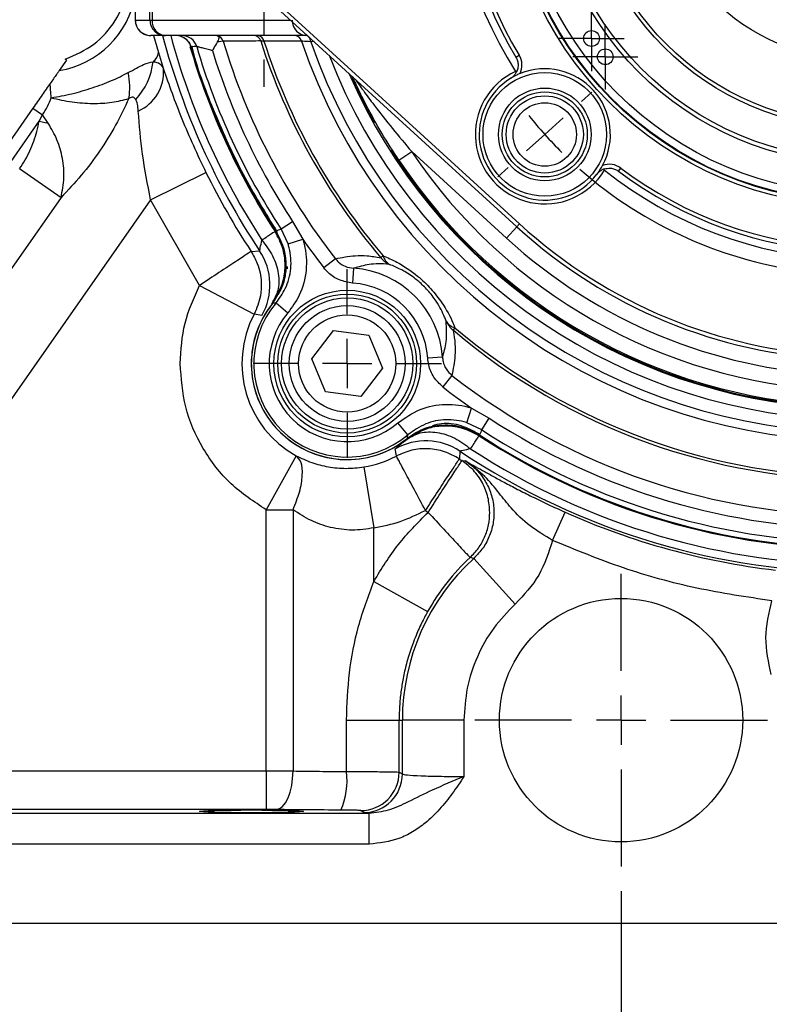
# Model space of a CAD drawing. Header units: inches. Extents: x 0.4 to 16.6, y 0.2 to 10.8.
# Tile 3 of 13: x 3.3 to 4.8, y 4.2 to 6.2. Entities that reach past the tile are written whole.
import ezdxf

# ---------------------------------------------------------------- set-up
doc = ezdxf.new("R2010")
doc.units = ezdxf.units.IN
doc.header["$MEASUREMENT"] = 0
doc.layers.add('SLD-0', color=7, linetype='Continuous', lineweight=25)
doc.styles.add('SLDTEXTSTYLE0', font='TXT', dxfattribs={"width": 0.75})
doc.dimstyles.new('SLDDIMSTYLE0', dxfattribs={"dimtxt": 0.145833, "dimasz": 0.13, "dimexe": 0, "dimexo": 0.0625, "dimgap": 0.036458, "dimtad": 0, "dimtih": 1, "dimtoh": 1, "dimdec": 1, "dimlfac": 2, "dimrnd": 1e-09, "dimzin": 12, "dimdsep": 46, "dimtxsty": 'SLDTEXTSTYLE0', "dimsah": 1, "dimcen": 0.09, "dimadec": 0, "dimazin": 3, "dimtfac": 1, "dimtdec": 1, "dimtofl": 0, "dimtmove": 0, "dimatfit": 3, "dimfxl": 0, "dimfrac": 2, "dimtolj": 1, "dimtzin": 12, "dimarcsym": 0})
doc.dimstyles.new('SLDDIMSTYLE1', dxfattribs={"dimtxt": 0.145833, "dimasz": 0.13, "dimexe": 0, "dimexo": 0.0625, "dimgap": 0.036458, "dimtad": 0, "dimtih": 1, "dimtoh": 1, "dimdec": 1, "dimlfac": 2, "dimrnd": 1e-09, "dimzin": 4, "dimdsep": 46, "dimtxsty": 'SLDTEXTSTYLE0', "dimsah": 1, "dimcen": 0.09, "dimadec": 0, "dimazin": 1, "dimtfac": 1, "dimtdec": 1, "dimtofl": 0, "dimtmove": 0, "dimatfit": 3, "dimfxl": 0, "dimfrac": 2, "dimtolj": 1, "dimtzin": 12, "dimarcsym": 0})

# ---------------------------------------------------------------- blocks, each defined once
blk = doc.blocks.new('_D_1')
at = {"layer": 'SLD-0', "color": 7}
for p, q in [((4.5435, 4.4219), (4.5435, 3.1446)), ((6.5102, 4.3071), (6.5102, 3.1446)), ((4.5435, 3.2696), (5.1953, 3.2696)), ((5.3673, 3.2696), (5.323, 3.2696)), ((5.323, 3.2696), (5.323, 3.0379)), ((5.6906, 3.2696), (5.735, 3.2696)), ((5.735, 3.2696), (5.735, 3.0379)), ((6.5102, 3.2696), (5.8627, 3.2696)), ((5.323, 3.0379), (5.3673, 3.0379)), ((5.735, 3.0379), (5.6906, 3.0379))]:
    blk.add_line(p, q, dxfattribs=at)
for points in [[(4.5435, 3.2696), (4.6735, 3.2496), (4.6735, 3.2896)], [(6.5102, 3.2696), (6.3802, 3.2896), (6.3802, 3.2496)]]:
    blk.add_solid(points, dxfattribs=at)
at = {"layer": 'SLD-0', "color": 7, "char_height": 0.14583, "attachment_point": 1, "style": 'SLDTEXTSTYLE0'}
for s, insert in [('3.9', (5.3943, 3.4871)), ('100', (5.3673, 3.2259))]:
    blk.add_mtext(s, dxfattribs=dict(at, insert=insert))
blk = doc.blocks.new('_D_2')
at = {"layer": 'SLD-0', "color": 7}
for p, q in [((5.0277, 5.5686), (5.0277, 3.8244)), ((4.5435, 4.4219), (4.5435, 3.8244)), ((4.5435, 3.9494), (5.0277, 3.9494)), ((5.0277, 3.9494), (5.2492, 3.9494)), ((5.4212, 3.9494), (5.3769, 3.9494)), ((5.3769, 3.9494), (5.3769, 3.7177)), ((5.6367, 3.9494), (5.6811, 3.9494)), ((5.6811, 3.9494), (5.6811, 3.7177)), ((5.3769, 3.7177), (5.4212, 3.7177)), ((5.6811, 3.7177), (5.6367, 3.7177))]:
    blk.add_line(p, q, dxfattribs=at)
for points in [[(4.5435, 3.9494), (4.6735, 3.9294), (4.6735, 3.9694)], [(5.0277, 3.9494), (4.8977, 3.9694), (4.8977, 3.9294)]]:
    blk.add_solid(points, dxfattribs=at)
at = {"layer": 'SLD-0', "color": 7, "char_height": 0.14583, "attachment_point": 1, "style": 'SLDTEXTSTYLE0'}
for s, insert in [('1.0', (5.3943, 4.167)), ('25', (5.4212, 3.9057))]:
    blk.add_mtext(s, dxfattribs=dict(at, insert=insert))
blk = doc.blocks.new('_D_3')
at = {"layer": 'SLD-0', "color": 7}
for p, q in [((4.5435, 4.4219), (4.5435, 3.1446)), ((2.5767, 4.3071), (2.5767, 3.1446)), ((2.5767, 3.2696), (3.2804, 3.2696)), ((3.4524, 3.2696), (3.4081, 3.2696)), ((3.4081, 3.2696), (3.4081, 3.0379)), ((3.7757, 3.2696), (3.8201, 3.2696)), ((3.8201, 3.2696), (3.8201, 3.0379)), ((4.5435, 3.2696), (3.9477, 3.2696)), ((3.4081, 3.0379), (3.4524, 3.0379)), ((3.8201, 3.0379), (3.7757, 3.0379))]:
    blk.add_line(p, q, dxfattribs=at)
for points in [[(2.5767, 3.2696), (2.7067, 3.2496), (2.7067, 3.2896)], [(4.5435, 3.2696), (4.4135, 3.2896), (4.4135, 3.2496)]]:
    blk.add_solid(points, dxfattribs=at)
at = {"layer": 'SLD-0', "color": 7, "char_height": 0.14583, "attachment_point": 1, "style": 'SLDTEXTSTYLE0'}
for s, insert in [('3.9', (3.4794, 3.4871)), ('100', (3.4524, 3.2259))]:
    blk.add_mtext(s, dxfattribs=dict(at, insert=insert))
blk = doc.blocks.new('SW_CENTERMARKSYMBOL_0')
at = {"layer": 'SLD-0', "color": 0}
for p, q in [((0, 0.1), (0, 0.2962)), ((0, 0), (0, 0.05)), ((-0.1, 0), (-0.2962, 0)), ((0, 0), (-0.05, 0)), ((0, 0), (0, -0.05)), ((0, 0), (0.05, 0)), ((0.1, 0), (0.2962, 0)), ((0, -0.1), (0, -0.2962))]:
    blk.add_line(p, q, dxfattribs=at)
blk = doc.blocks.new('SW_CENTERMARKSYMBOL_1')
at = {"layer": 'SLD-0', "color": 0}
for p, q in [((0, 0.1), (0, 0.190625)), ((0, 0), (0, 0.05)), ((-0.1, 0), (-0.190625, 0)), ((0, 0), (-0.05, 0)), ((0, 0), (0, -0.05)), ((0, 0), (0.05, 0)), ((0.1, 0), (0.190625, 0)), ((0, -0.1), (0, -0.190625))]:
    blk.add_line(p, q, dxfattribs=at)
blk = doc.blocks.new('SW_CENTERMARKSYMBOL_6')
at = {"layer": 'SLD-0', "color": 0}
for p, q in [((0, 0.05), (0, 0.065875)), ((0, 0), (0, 0.05)), ((-0.05, 0), (-0.065875, 0)), ((0, 0), (-0.05, 0)), ((0, 0), (0, -0.05)), ((0, 0), (0.05, 0)), ((0.05, 0), (0.065875, 0)), ((0, -0.05), (0, -0.065875))]:
    blk.add_line(p, q, dxfattribs=at)
blk = doc.blocks.new('SW_CENTERMARKSYMBOL_7')
at = {"layer": 'SLD-0', "color": 0}
for p, q in [((0, 0.05), (0, 0.065875)), ((0, 0), (0, 0.05)), ((-0.05, 0), (-0.065875, 0)), ((0, 0), (-0.05, 0)), ((0, 0), (0, -0.05)), ((0, 0), (0.05, 0)), ((0.05, 0), (0.065875, 0)), ((0, -0.05), (0, -0.065875))]:
    blk.add_line(p, q, dxfattribs=at)
blk = doc.blocks.new('SW_CENTERMARKSYMBOL_9')
at = {"layer": 'SLD-0', "color": 0}
for p, q in [((-0.575, 0.7386), (-0.575, 1.548)), ((-0.575, 0.6386), (-0.575, 0.6886)), ((-0.675, 0.6386), (-1.4844, 0.6386)), ((-0.575, 0.6386), (-0.625, 0.6386)), ((-0.575, 0.6386), (-0.575, 0.5886)), ((-0.575, 0.6386), (-0.525, 0.6386)), ((-0.475, 0.6386), (0.3343, 0.6386)), ((-0.575, 0.5386), (-0.575, -0.2707)), ((-1.1394, 0.1305), (-1.1185, 0.1493)), ((-0.0669, 0.0743), (-0.091, 0.101)), ((-1.2137, 0.0636), (-1.1765, 0.0971)), ((-1.2137, 0.0636), (-1.2508, 0.0301)), ((0, 0), (-0.0335, 0.0372)), ((0, 0), (0.0335, -0.0372)), ((-1.288, -0.0033), (-1.3089, -0.0221)), ((0.0669, -0.0743), (0.091, -0.101)), ((-0.575, -0.1207), (-0.575, -0.0926)), ((-0.575, -0.2207), (-0.575, -0.1707)), ((-0.575, -0.2207), (-0.575, -0.2707)), ((-0.575, -0.3207), (-0.575, -0.3489))]:
    blk.add_line(p, q, dxfattribs=at)
for start, end in [(218.6664, 222), (222, 225.3336), (312, 315.3336), (308.6664, 312), (228.6671, 263.3329), (276.6671, 305.3329), (266.6664, 270), (270, 273.3336)]:
    blk.add_arc((-0.575, 0.6386), 0.8594, start, end, dxfattribs=at)
blk = doc.blocks.new('SW_CENTERMARKSYMBOL_10')
at = {"layer": 'SLD-0', "color": 0}
for p, q in [((0, 0.1), (0, 0.155475)), ((0, 0), (0, 0.05)), ((-0.1, 0), (-0.155475, 0)), ((0, 0), (-0.05, 0)), ((0, 0), (0, -0.05)), ((0, 0), (0.05, 0)), ((0.1, 0), (0.155475, 0)), ((0, -0.1), (0, -0.155475))]:
    blk.add_line(p, q, dxfattribs=at)

msp = doc.modelspace()

# ---------------------------------------------------------------- linework, layer by layer
at = {"color": 7, "linetype": 'Continuous', "lineweight": 25}
for p, q in [((3.5899, 6.1843), (3.5899, 6.8718)), ((3.5942, 6.8718), (3.5942, 6.1843)), ((3.5603, 6.4665), (3.5603, 6.1843)), ((3.5603, 6.4665), (3.5603, 6.1843)), ((3.826, 6.2393), (4.3377, 5.7722)), ((4.3324, 5.7664), (3.8207, 6.2335)), ((3.5603, 6.1843), (3.5899, 6.1843)), ((3.5899, 6.1843), (3.5942, 6.1843)), ((3.6211, 6.153), (3.5915, 6.153)), ((3.9089, 6.153), (3.6211, 6.153)), ((3.607, 6.119), (3.6174, 6.0853)), ((3.6729, 6.1305), (3.6729, 6.1305)), ((3.4211, 6.1033), (3.4062, 6.0821)), ((3.4211, 6.1033), (3.4186, 6.105)), ((4.3307, 6.1093), (4.3374, 6.1133)), ((4.3322, 6.08), (4.3301, 6.0806)), ((3.3529, 6.006), (3.0447, 5.5658)), ((3.3529, 6.006), (3.3722, 5.9925)), ((3.0657, 5.5511), (3.3658, 5.9798)), ((3.3658, 5.9798), (3.3722, 5.9925)), ((3.3658, 5.9798), (3.384, 5.9756)), ((3.384, 5.9756), (3.3722, 5.9925)), ((4.0937, 5.9009), (4.1197, 5.9183)), ((4.3114, 5.7433), (4.1197, 5.9183)), ((3.3262, 5.884), (3.4099, 5.8254)), ((3.5912, 5.8209), (3.7033, 5.8761)), ((4.5099, 5.881), (4.5095, 5.8832)), ((4.5384, 5.8786), (4.5431, 5.8848)), ((3.5912, 5.8209), (3.1647, 5.2117)), ((3.4099, 5.8254), (3.1678, 5.4796)), ((3.6904, 5.6477), (3.5912, 5.8209)), ((3.8552, 5.7618), (3.8786, 5.7771)), ((3.8786, 5.7771), (3.8992, 5.7411)), ((3.8695, 5.7316), (3.8552, 5.7618)), ((4.3114, 5.7433), (4.3324, 5.7664)), ((4.3377, 5.7722), (4.3324, 5.7664)), ((3.8432, 5.7565), (3.8477, 5.7552)), ((3.8695, 5.7316), (3.8992, 5.7411)), ((3.7947, 5.7164), (3.8119, 5.7177)), ((3.9653, 5.7014), (3.9418, 5.6832)), ((4.0618, 5.7076), (4.0571, 5.7037)), ((3.8649, 5.6893), (3.8653, 5.6883)), ((3.8649, 5.6893), (3.865, 5.687)), ((3.865, 5.687), (3.865, 5.6844)), ((3.8674, 5.6858), (3.8679, 5.6808)), ((4.0022, 5.6823), (4.0001, 5.6524)), ((3.8649, 5.6763), (3.8557, 5.6434)), ((3.6904, 5.6477), (3.8008, 5.5892)), ((3.8454, 5.6123), (3.8691, 5.592)), ((3.8167, 5.5869), (3.8008, 5.5892)), ((4.2073, 5.5621), (4.2034, 5.5574)), ((3.9177, 5.4989), (3.9616, 5.5562)), ((3.9616, 5.5562), (4.0331, 5.5468)), ((4.0331, 5.5468), (4.0608, 5.4801)), ((3.9453, 5.4322), (3.9177, 5.4989)), ((4.182, 5.5025), (4.1521, 5.5004)), ((4.0608, 5.4801), (4.0169, 5.4228)), ((4.2011, 5.4656), (4.1829, 5.4421)), ((4.0169, 5.4228), (3.9453, 5.4322)), ((4.2313, 5.3698), (4.2408, 5.3995)), ((4.2408, 5.3995), (4.2768, 5.3789)), ((4.2615, 5.3555), (4.2768, 5.3789)), ((4.112, 5.3456), (4.0917, 5.3694)), ((4.2615, 5.3555), (4.2313, 5.3698)), ((4.2549, 5.3479), (4.2562, 5.3435)), ((3.8857, 5.3031), (3.8251, 5.1938)), ((4.0887, 5.3025), (4.0866, 5.317)), ((4.2174, 5.3122), (4.2162, 5.2965)), ((4.0231, 5.2803), (4.0431, 5.157)), ((4.2213, 5.2932), (4.2288, 5.2926)), ((3.8251, 4.6654), (3.8251, 5.1938)), ((3.8796, 5.1938), (3.8796, 4.6653)), ((4.1475, 5.1922), (4.153, 5.1885)), ((4.4047, 5.1318), (4.4301, 5.1889)), ((4.0431, 5.0488), (4.0431, 5.157)), ((4.2453, 5.0953), (4.238, 5.097)), ((4.3294, 5.003), (4.2453, 5.0953)), ((4.0431, 5.0488), (4.152, 4.9877)), ((3.9878, 4.7681), (4.0943, 4.7681)), ((3.9878, 4.6642), (3.9878, 4.7681)), ((4.0943, 4.7681), (4.1007, 4.7681)), ((4.0943, 4.663), (4.0943, 4.7681)), ((4.2256, 4.7681), (4.1007, 4.7681)), ((4.1007, 4.7681), (4.1007, 4.6592)), ((4.2256, 4.7681), (4.2256, 4.6541)), ((3.1584, 4.6654), (3.8251, 4.6654)), ((3.8251, 4.6654), (3.8251, 4.5874)), ((4.0943, 4.663), (4.1007, 4.6592)), ((3.8251, 4.5874), (3.1584, 4.5874)), ((4.0228, 4.5812), (4.0164, 4.5851)), ((3.0497, 4.5797), (4.0337, 4.5797)), ((4.0337, 4.5797), (4.0228, 4.5812)), ((4.0337, 4.5172), (4.0337, 4.5797)), ((4.0337, 4.5172), (3.0497, 4.5172)), ((3.0497, 4.3571), (6.0372, 4.3571))]:
    msp.add_line(p, q, dxfattribs=at)
at = {"color": 8, "linetype": 'Continuous', "lineweight": 25}
for p, q in [((3.5603, 6.1843), (3.5603, 6.1843)), ((3.5942, 6.1843), (3.8747, 6.1843)), ((3.5974, 6.153), (3.607, 6.119)), ((3.9221, 6.141), (3.9154, 6.1404))]:
    msp.add_line(p, q, dxfattribs=at)
at = {"color": 7, "linetype": 'Continuous', "lineweight": 25, "flags": 128}
for points in [[(3.9154, 6.1404), (3.9149, 6.143), (3.9143, 6.1454), (3.9134, 6.1476), (3.9123, 6.1495), (3.9111, 6.151), (3.9097, 6.1521), (3.9082, 6.1528), (3.9067, 6.153)], [(3.6846, 6.1306), (3.6797, 6.1306), (3.6729, 6.1305)], [(3.8456, 4.5873), (3.8521, 4.5891), (3.8584, 4.5937), (3.8642, 4.6011), (3.8694, 4.6108), (3.8736, 4.6225), (3.8768, 4.6358), (3.8788, 4.6503), (3.8796, 4.6653)]]:
    msp.add_lwpolyline(points, dxfattribs=at)
at = {"color": 7, "linetype": 'Continuous', "lineweight": 25}
for centre, radius in [((5.0277, 6.528), 0.7201), ((5.0277, 6.528), 0.7123), ((5.0277, 6.528), 0.711), ((5.0277, 6.528), 0.6954), ((5.0277, 6.528), 0.6344), ((5.0277, 6.528), 0.6258), ((5.0277, 6.528), 0.5625), ((5.0277, 6.528), 0.555), ((5.0277, 6.528), 0.425), ((4.4838, 6.1471), 0.0159), ((4.5116, 6.1101), 0.0159), ((4.3891, 5.953), 0.125), ((4.3891, 5.953), 0.0938), ((4.3891, 5.953), 0.086), ((4.3891, 5.953), 0.0781), ((4.3891, 5.953), 0.0642), ((3.9892, 5.4895), 0.1484), ((3.9892, 5.4895), 0.1406), ((3.9892, 5.4895), 0.1328), ((3.9892, 5.4895), 0.1172), ((3.9892, 5.4895), 0.0983), ((4.5435, 4.7681), 0.2462)]:
    msp.add_circle(centre, radius, dxfattribs=at)
for centre, radius, start, end in [((5.0277, 6.528), 0.8287, 141.3294, 212.6706), ((5.0277, 6.528), 0.8131, 143.0066, 210.9934), ((5.0277, 6.528), 0.8053, 143.0066, 210.9934), ((3.5915, 6.1843), 0.0312, 180, 270), ((3.5916, 6.1842), 0.0312, 179.9756, 269.9756), ((3.6211, 6.1842), 0.0312, 179.9756, 269.9756), ((3.6234, 6.1823), 0.0293, 176.0742, 265.4441), ((5.0277, 6.528), 1.4611, 194.8715, 213.6814), ((3.643, 6.1218), 0.0312, 16.1931, 89.945), ((3.6547, 6.1218), 0.0312, 16.324, 89.9451), ((3.7233, 6.1375), 0.0155, 16.0868, 79.6775), ((5.0277, 6.528), 1.3461, 196.6719, 217.8828), ((3.7994, 6.1376), 0.0155, 16.9737, 89.7788), ((3.8071, 6.1391), 0.0139, 9.8931, 86.7103), ((5.0277, 6.528), 1.2734, 197.6426, 220.3419), ((5.0277, 6.528), 1.2673, 197.7563, 220.3419), ((3.8829, 6.1392), 0.0138, 10.7143, 86.7593), ((3.5827, 6.1206), 0.0244, 303.4518, 356.2379), ((5.0277, 6.528), 1.412, 196.35, 213.0877), ((5.0277, 6.528), 1.4007, 196.4824, 213.1634), ((5.0277, 6.528), 1.3727, 197.1729, 213.1634), ((3.4623, 6.1148), 0.1346, 317.3016, 353.7541), ((4.3039, 6.0932), 0.0391, 333.8329, 30.9934), ((3.3968, 6.0479), 0.1522, 351.622, 11.4543), ((3.5308, 6.0793), 0.0868, 294.1683, 3.9719), ((4.3891, 5.953), 0.1406, 114.8003, 329.1997), ((4.3891, 5.953), 0.1328, 331.8305, 112.1695), ((4.3891, 5.953), 0.1328, 121.2756, 322.7244), ((5.0277, 6.528), 1.0938, 213.8785, 320.1215), ((5.0277, 6.528), 1.125, 213.8785, 320.1215), ((5.0277, 6.528), 1.4761, 206.2092, 213.3556), ((4.5196, 5.8536), 0.0391, 53.0066, 110.1672), ((5.0277, 6.528), 0.8288, 231.3294, 302.6706), ((5.0277, 6.528), 0.8131, 233.0066, 300.9934), ((5.0277, 6.528), 0.8053, 233.0066, 300.9934), ((5.0277, 6.528), 1.0313, 227.6076, 306.3924), ((5.0277, 6.528), 1.0234, 227.6076, 306.3924), ((5.0277, 6.528), 1.3758, 214.8885, 217.8828), ((5.0277, 6.528), 1.0625, 227.6076, 306.3924), ((3.7078, 5.6484), 0.125, 330.5524, 33.6555), ((4.0947, 5.7337), 0.0481, 218.6759, 246.0047), ((4.0889, 5.714), 0.0278, 193.2442, 240.4231), ((3.9892, 5.4894), 0.1933, 3.8578, 86.1422), ((3.9892, 5.4894), 0.1633, 3.8578, 86.1422), ((3.9892, 5.4894), 0.1942, 141.2653, 270), ((3.9892, 5.4894), 0.1942, 141.2653, 308.7347), ((3.9892, 5.4894), 0.1891, 139.4979, 310.5021), ((3.9892, 5.4894), 0.2131, 152.0974, 240.9742), ((3.9892, 5.4894), 0.1579, 139.4979, 310.5021), ((4.2137, 5.5891), 0.0278, 209.5769, 256.7558), ((4.2334, 5.595), 0.0481, 203.9953, 231.3241), ((5.0277, 6.528), 1.2734, 229.6581, 310.3419), ((5.0277, 6.528), 1.2673, 229.6581, 310.3419), ((5.0277, 6.528), 1.3461, 232.1172, 307.8828), ((5.0277, 6.528), 1.3758, 232.1172, 235.1115), ((5.0277, 6.528), 1.3727, 236.8366, 303.1634), ((5.0277, 6.528), 1.4136, 236.9214, 303.0786), ((5.0277, 6.528), 1.412, 236.9123, 270), ((5.0277, 6.528), 1.412, 236.9123, 303.0877), ((5.0277, 6.528), 1.4007, 236.8366, 303.1634), ((3.9892, 5.4894), 0.1942, 270, 308.7347), ((4.1481, 5.2081), 0.125, 56.3445, 119.4476), ((3.9892, 5.4894), 0.2118, 279.2084, 298.0345), ((5.0277, 6.528), 1.4611, 236.3186, 303.6814), ((5.0277, 6.528), 1.4453, 236.9214, 303.0786), ((5.0277, 6.528), 1.4748, 236.6166, 236.8544), ((5.0277, 6.528), 1.4664, 245.9515, 263.2799), ((4.5435, 4.7681), 0.4427, 132.3361, 180), ((4.5435, 4.7681), 0.4489, 132.8816, 150.7036), ((3.8385, 4.6464), 0.1504, 336.4276, 6.8128), ((4.0163, 4.6631), 0.0781, 270.0941, 359.9409), ((4.0227, 4.6593), 0.0781, 270.0941, 359.9409)]:
    msp.add_arc(centre, radius, start, end, dxfattribs=at)
at = {"color": 8, "linetype": 'Continuous', "lineweight": 25}
for centre, radius, start, end in [((3.3754, 6.2672), 0.1877, 279.4274, 350.0654), ((5.0277, 6.528), 1.4453, 195.0381, 213.0786), ((5.0277, 6.528), 1.1954, 198.852, 336.7693), ((5.0277, 6.528), 1.1779, 199.211, 335.2922), ((5.0277, 6.528), 1.4136, 196.3039, 213.0786), ((5.0277, 6.528), 1.1524, 201.0999, 332.9001), ((5.0277, 6.528), 1.1293, 203.5535, 330.4465), ((5.0277, 6.528), 1.1275, 204.019, 209.2467), ((5.0277, 6.528), 1.1275, 212.5537, 320.4772)]:
    msp.add_arc(centre, radius, start, end, dxfattribs=at)
at = {"color": 7, "linetype": 'Continuous', "lineweight": 25}
msp.add_ellipse((3.9091, 6.1843), major_axis=(0.0316, 0), ratio=0.989063, start_param=3.141593, end_param=4.712389, dxfattribs=at)
msp.add_ellipse((3.7954, 4.5836), major_axis=(0.1055, 0), ratio=0.026186, dxfattribs=at)
for points, knots in [([(3.4186, 6.105), (3.4387, 6.1139), (3.4788, 6.1316), (3.5226, 6.182), (3.5489, 6.2434), (3.5472, 6.2872), (3.5463, 6.3091)], [0, 0, 0, 0, 0.2499916, 0.4999907, 0.749985, 1, 1, 1, 1]), ([(3.6546, 6.1505), (3.6554, 6.1503), (3.6569, 6.1499), (3.6581, 6.149), (3.6587, 6.1485)], [0, 0, 0, 0, 0.493256, 1, 1, 1, 1]), ([(3.6588, 6.1486), (3.6616, 6.1465), (3.6673, 6.1424), (3.6713, 6.1354), (3.6726, 6.1313), (3.6729, 6.1305)], [0, 0, 0, 0, 0.441382, 0.898487, 1, 1, 1, 1]), ([(3.7262, 6.14), (3.7238, 6.1359), (3.7205, 6.1304), (3.7171, 6.1244), (3.7162, 6.1227), (3.7162, 6.1227)], [0, 0, 0, 0, 0.730944, 0.992246, 1, 1, 1, 1]), ([(3.7261, 6.1528), (3.7271, 6.1523), (3.729, 6.1515), (3.7294, 6.148), (3.7283, 6.1439), (3.7267, 6.141), (3.7262, 6.14)], [0, 0, 0, 0, 0.295655, 0.579466, 0.848349, 1, 1, 1, 1]), ([(3.7382, 6.1418), (3.7375, 6.1417), (3.7361, 6.1415), (3.7315, 6.1408), (3.7275, 6.1402), (3.7262, 6.14)], [0, 0, 0, 0, 0.342073, 0.78066, 1, 1, 1, 1]), ([(3.8142, 6.1421), (3.8126, 6.1421), (3.8044, 6.142), (3.779, 6.1419), (3.7553, 6.1419), (3.7382, 6.1418)], [0, 0, 0, 0, 0.0643399, 0.3216995, 1, 1, 1, 1]), ([(3.8208, 6.1415), (3.8183, 6.1417), (3.8155, 6.142), (3.8144, 6.1421), (3.8142, 6.1421)], [0, 0, 0, 0, 0.848266, 1, 1, 1, 1]), ([(3.8965, 6.1418), (3.8911, 6.1417), (3.8658, 6.1417), (3.8406, 6.1416), (3.8208, 6.1415)], [0, 0, 0, 0, 0.213576, 1, 1, 1, 1]), ([(3.9154, 6.1404), (3.9096, 6.1408), (3.9025, 6.1413), (3.8975, 6.1417), (3.8965, 6.1418)], [0, 0, 0, 0, 0.798196, 1, 1, 1, 1]), ([(3.6742, 6.1321), (3.6748, 6.1297), (3.6861, 6.0831), (3.7202, 5.9957), (3.7759, 5.8713), (3.8237, 5.7939), (3.8477, 5.7552)], [0, 0, 0, 0, 0.018227, 0.345485, 0.672742, 1, 1, 1, 1]), ([(3.7162, 6.1227), (3.7152, 6.1229), (3.7104, 6.1242), (3.7022, 6.1263), (3.6931, 6.1285), (3.6866, 6.1301), (3.6852, 6.1304), (3.6846, 6.1306)], [0, 0, 0, 0, 0.062631, 0.318116, 0.556054, 0.780978, 1, 1, 1, 1]), ([(3.546, 6.0781), (3.5571, 6.0842), (3.5773, 6.0954), (3.5903, 6.0987), (3.5961, 6.1002)], [0, 0, 0, 0, 0.551552, 1, 1, 1, 1]), ([(3.5961, 6.1002), (3.6013, 6.0994), (3.611, 6.098), (3.6153, 6.0894), (3.6174, 6.0853)], [0, 0, 0, 0, 0.53142, 1, 1, 1, 1]), ([(4.3307, 6.1093), (4.3319, 6.1068), (4.3344, 6.1019), (4.3355, 6.093), (4.3346, 6.0857), (4.3328, 6.0815), (4.3322, 6.08)], [0, 0, 0, 0, 0.240771, 0.480327, 0.823632, 1, 1, 1, 1]), ([(3.4062, 6.0821), (3.4058, 6.0815), (3.4049, 6.0803), (3.3995, 6.0726), (3.3926, 6.0626), (3.388, 6.0561)], [0, 0, 0, 0, 0.2447905, 0.4998171, 1, 1, 1, 1]), ([(3.3902, 6.0272), (3.4042, 6.0297), (3.4322, 6.0347), (3.4737, 6.047), (3.5131, 6.0616), (3.535, 6.0726), (3.546, 6.0781)], [0, 0, 0, 0, 0.247091, 0.496105, 0.745903, 1, 1, 1, 1]), ([(3.6174, 6.0853), (3.6229, 6.0693), (3.6338, 6.0376), (3.6542, 5.9849), (3.6772, 5.9307), (3.6946, 5.8942), (3.7033, 5.8761)], [0, 0, 0, 0, 0.253528, 0.503212, 0.752333, 1, 1, 1, 1]), ([(4.3201, 6.0665), (4.3223, 6.068), (4.3266, 6.0711), (4.3302, 6.0761), (4.3317, 6.079), (4.3322, 6.08)], [0, 0, 0, 0, 0.401313, 0.799783, 1, 1, 1, 1]), ([(4.339, 6.076), (4.3368, 6.0751), (4.3299, 6.0721), (4.3241, 6.0689), (4.3202, 6.0665), (4.3201, 6.0665)], [0, 0, 0, 0, 0.306258, 0.993779, 1, 1, 1, 1]), ([(3.388, 6.0561), (3.3828, 6.0487), (3.3725, 6.0339), (3.3594, 6.0153), (3.3529, 6.006)], [0, 0, 0, 0, 0.500297, 1, 1, 1, 1]), ([(3.3902, 6.0272), (3.3897, 6.0325), (3.3885, 6.0433), (3.3882, 6.0518), (3.388, 6.0561)], [0, 0, 0, 0, 0.490882, 1, 1, 1, 1]), ([(4.0937, 5.9009), (4.0821, 5.9189), (4.0586, 5.9552), (4.0312, 6.0051), (4.0135, 6.041), (4.0045, 6.0603), (4.0016, 6.0668), (4.0004, 6.0695)], [0, 0, 0, 0, 0.317529, 0.639429, 0.845666, 0.935772, 1, 1, 1, 1]), ([(4.0052, 6.0651), (4.0053, 6.065), (4.0054, 6.0648), (4.0063, 6.0636), (4.0087, 6.0602), (4.0139, 6.0528), (4.0259, 6.0362), (4.0481, 6.0062), (4.0805, 5.9647), (4.1066, 5.9338), (4.1197, 5.9183)], [0, 0, 0, 0, 0.012143, 0.030843, 0.039457, 0.10673, 0.183907, 0.374756, 0.687209, 1, 1, 1, 1]), ([(3.3722, 5.9925), (3.3759, 5.9982), (3.3833, 6.0097), (3.3879, 6.0214), (3.3902, 6.0272)], [0, 0, 0, 0, 0.502384, 1, 1, 1, 1]), ([(3.3902, 6.0272), (3.4042, 6.0241), (3.4323, 6.0178), (3.4743, 6.015), (3.5142, 6.017), (3.5362, 6.0228), (3.5474, 6.0257)], [0, 0, 0, 0, 0.247003, 0.496025, 0.745874, 1, 1, 1, 1]), ([(3.5474, 6.0257), (3.5387, 6.0076), (3.5215, 5.9713), (3.4887, 5.9189), (3.4516, 5.8694), (3.4238, 5.8401), (3.4099, 5.8254)], [0, 0, 0, 0, 0.249963, 0.499922, 0.749914, 1, 1, 1, 1]), ([(3.5613, 6.0236), (3.5605, 6.0247), (3.559, 6.0268), (3.5557, 6.0284), (3.5517, 6.0283), (3.5488, 6.0266), (3.5474, 6.0257)], [0, 0, 0, 0, 0.265819, 0.500468, 0.743484, 1, 1, 1, 1]), ([(3.5663, 6.0001), (3.566, 6.0051), (3.5653, 6.0138), (3.5625, 6.0206), (3.5613, 6.0236)], [0, 0, 0, 0, 0.5652889, 1, 1, 1, 1]), ([(3.5912, 5.8209), (3.5852, 5.852), (3.5732, 5.9142), (3.5686, 5.9715), (3.5663, 6.0001)], [0, 0, 0, 0, 0.500361, 1, 1, 1, 1]), ([(3.3262, 5.884), (3.33, 5.8897), (3.3376, 5.9013), (3.347, 5.9199), (3.3549, 5.9392), (3.3612, 5.9593), (3.3643, 5.9729), (3.3658, 5.9798)], [0, 0, 0, 0, 0.19732, 0.397183, 0.597518, 0.797645, 1, 1, 1, 1]), ([(3.4099, 5.8254), (3.4125, 5.8386), (3.4176, 5.8643), (3.4142, 5.9042), (3.4035, 5.9419), (3.3904, 5.9646), (3.384, 5.9756)], [0, 0, 0, 0, 0.267355, 0.522111, 0.767651, 1, 1, 1, 1]), ([(4.4948, 5.8725), (4.4948, 5.8726), (4.4976, 5.8762), (4.5014, 5.8817), (4.505, 5.8883), (4.5062, 5.8903)], [0, 0, 0, 0, 0.006221, 0.693742, 1, 1, 1, 1]), ([(4.5095, 5.8832), (4.5076, 5.8824), (4.5037, 5.8808), (4.4986, 5.877), (4.4958, 5.8738), (4.4948, 5.8725)], [0, 0, 0, 0, 0.356357, 0.74604, 1, 1, 1, 1]), ([(4.5095, 5.8832), (4.5136, 5.8841), (4.52, 5.8856), (4.5299, 5.8835), (4.5354, 5.8808), (4.5379, 5.8789), (4.5384, 5.8786)], [0, 0, 0, 0, 0.464807, 0.722868, 0.945934, 1, 1, 1, 1]), ([(3.8447, 5.7572), (3.8466, 5.7581), (3.8501, 5.7596), (3.8536, 5.7611), (3.8552, 5.7618)], [0, 0, 0, 0, 0.549647, 1, 1, 1, 1]), ([(3.8447, 5.7572), (3.8513, 5.7447), (3.8603, 5.7276), (3.8644, 5.7039), (3.8648, 5.694), (3.8649, 5.6893)], [0, 0, 0, 0, 0.584451, 0.802874, 1, 1, 1, 1]), ([(3.8119, 5.7177), (3.8121, 5.718), (3.8125, 5.7186), (3.8134, 5.7255), (3.8154, 5.7337), (3.8167, 5.7392)], [0, 0, 0, 0, 0.251921, 0.502064, 1, 1, 1, 1]), ([(3.8167, 5.7392), (3.8245, 5.7287), (3.8406, 5.7071), (3.8516, 5.6711), (3.8514, 5.6367), (3.8413, 5.6192), (3.8364, 5.6106)], [0, 0, 0, 0, 0.243136, 0.5, 0.756864, 1, 1, 1, 1]), ([(3.8364, 5.6106), (3.8448, 5.6239), (3.8588, 5.6461), (3.8649, 5.6853), (3.8614, 5.7222), (3.8492, 5.7452), (3.8432, 5.7565)], [0, 0, 0, 0, 0.30035, 0.499876, 0.756119, 1, 1, 1, 1]), ([(3.8992, 5.7411), (3.9002, 5.7377), (3.9062, 5.7175), (3.9087, 5.6784), (3.8963, 5.6295), (3.8775, 5.6036), (3.8691, 5.592)], [0, 0, 0, 0, 0.067291, 0.398, 0.728909, 1, 1, 1, 1]), ([(3.8454, 5.6123), (3.8521, 5.6216), (3.8671, 5.6423), (3.8771, 5.6815), (3.8751, 5.7128), (3.8703, 5.7289), (3.8695, 5.7316)], [0, 0, 0, 0, 0.271237, 0.602164, 0.932744, 1, 1, 1, 1]), ([(3.7947, 5.7164), (3.7993, 5.7084), (3.8103, 5.6891), (3.8162, 5.6578), (3.8146, 5.6222), (3.8059, 5.6015), (3.8008, 5.5892)], [0, 0, 0, 0, 0.2054038, 0.5000114, 0.702002, 1, 1, 1, 1]), ([(3.9653, 5.7014), (3.9783, 5.704), (3.9981, 5.708), (4.0291, 5.7082), (4.0478, 5.7052), (4.0571, 5.7037)], [0, 0, 0, 0, 0.486338, 0.743005, 1, 1, 1, 1]), ([(3.9653, 5.7014), (3.9671, 5.6994), (3.9726, 5.693), (3.985, 5.685), (3.9964, 5.6832), (4.0022, 5.6823)], [0, 0, 0, 0, 0.1914508, 0.5944568, 1, 1, 1, 1]), ([(4.0618, 5.7076), (4.071, 5.7036), (4.0935, 5.6939), (4.1277, 5.6712), (4.1592, 5.6412), (4.1849, 5.6082), (4.1994, 5.5815), (4.206, 5.5653), (4.2073, 5.5621)], [0, 0, 0, 0, 0.162337, 0.395787, 0.554182, 0.711926, 0.942817, 1, 1, 1, 1]), ([(3.8653, 5.6883), (3.8652, 5.6848), (3.8647, 5.671), (3.8589, 5.6433), (3.8454, 5.6228), (3.8377, 5.611)], [0, 0, 0, 0, 0.125551, 0.495144, 1, 1, 1, 1]), ([(3.865, 5.687), (3.8651, 5.6872), (3.8651, 5.6876), (3.8652, 5.6881), (3.8653, 5.6882), (3.8653, 5.6883)], [0, 0, 0, 0, 0.615731, 0.960281, 1, 1, 1, 1]), ([(4.0001, 5.6524), (3.9911, 5.6539), (3.973, 5.6569), (3.9535, 5.6697), (3.9447, 5.6799), (3.9418, 5.6832)], [0, 0, 0, 0, 0.403564, 0.807281, 1, 1, 1, 1]), ([(4.0751, 5.6898), (4.0748, 5.6898), (4.0589, 5.692), (4.033, 5.6911), (4.0122, 5.6852), (4.0022, 5.6823)], [0, 0, 0, 0, 0.009852, 0.521484, 1, 1, 1, 1]), ([(4.1895, 5.5754), (4.1885, 5.578), (4.1837, 5.5905), (4.1731, 5.6114), (4.1536, 5.6371), (4.1392, 5.651), (4.1236, 5.6641), (4.1109, 5.6727), (4.0923, 5.6829), (4.0824, 5.6869), (4.0751, 5.6898)], [0, 0, 0, 0, 0.060426, 0.295827, 0.448101, 0.575654, 0.598782, 0.771911, 0.830481, 1, 1, 1, 1]), ([(3.8454, 5.6123), (3.8443, 5.6121), (3.8417, 5.6117), (3.8392, 5.6112), (3.8377, 5.611)], [0, 0, 0, 0, 0.423273, 1, 1, 1, 1]), ([(4.182, 5.5025), (4.1851, 5.5123), (4.1915, 5.5329), (4.1902, 5.5609), (4.1895, 5.5754)], [0, 0, 0, 0, 0.478666, 1, 1, 1, 1]), ([(4.2034, 5.5574), (4.2035, 5.557), (4.2075, 5.5375), (4.209, 5.505), (4.2037, 5.4786), (4.2011, 5.4656)], [0, 0, 0, 0, 0.0106574, 0.5134767, 1, 1, 1, 1]), ([(4.1829, 5.4421), (4.1764, 5.4484), (4.1633, 5.4608), (4.1543, 5.4823), (4.1527, 5.4958), (4.1521, 5.5004)], [0, 0, 0, 0, 0.397023, 0.793893, 1, 1, 1, 1]), ([(4.182, 5.5025), (4.1823, 5.4995), (4.1833, 5.491), (4.1889, 5.4774), (4.1971, 5.4695), (4.2011, 5.4656)], [0, 0, 0, 0, 0.207401, 0.604963, 1, 1, 1, 1]), ([(3.8251, 5.1938), (3.8004, 5.2101), (3.7502, 5.2431), (3.6946, 5.3161), (3.6578, 5.4), (3.6533, 5.46), (3.6511, 5.4894)], [0, 0, 0, 0, 0.245523, 0.5, 0.754477, 1, 1, 1, 1]), ([(4.0917, 5.3694), (4.1062, 5.3795), (4.1352, 5.3998), (4.1883, 5.4097), (4.2238, 5.4049), (4.2406, 5.3995), (4.2408, 5.3995)], [0, 0, 0, 0, 0.332453, 0.664935, 0.996731, 1, 1, 1, 1]), ([(4.1103, 5.3367), (4.1236, 5.3451), (4.1458, 5.3591), (4.185, 5.3652), (4.2219, 5.3617), (4.2449, 5.3495), (4.2562, 5.3435)], [0, 0, 0, 0, 0.300346, 0.499876, 0.756119, 1, 1, 1, 1]), ([(4.1104, 5.3383), (4.1223, 5.3462), (4.1389, 5.3573), (4.1582, 5.362), (4.1638, 5.3633)], [0, 0, 0, 0, 0.71275, 1, 1, 1, 1]), ([(4.1107, 5.338), (4.1225, 5.3459), (4.1386, 5.3567), (4.1574, 5.3615), (4.1624, 5.3627)], [0, 0, 0, 0, 0.729749, 1, 1, 1, 1]), ([(4.2313, 5.3698), (4.2312, 5.3699), (4.2177, 5.3741), (4.1893, 5.3779), (4.1468, 5.37), (4.1236, 5.3538), (4.112, 5.3456)], [0, 0, 0, 0, 0.003267, 0.334916, 0.667383, 1, 1, 1, 1]), ([(4.1622, 5.3644), (4.1682, 5.366), (4.1869, 5.3707), (4.2201, 5.3661), (4.2433, 5.354), (4.2549, 5.3479)], [0, 0, 0, 0, 0.191777, 0.594963, 1, 1, 1, 1]), ([(4.1624, 5.3627), (4.1625, 5.3627), (4.165, 5.3632), (4.1674, 5.3635), (4.1697, 5.3638)], [0, 0, 0, 0, 0.020091, 1, 1, 1, 1]), ([(4.1697, 5.3638), (4.172, 5.3641), (4.1882, 5.3663), (4.2194, 5.3645), (4.2444, 5.3515), (4.2569, 5.345)], [0, 0, 0, 0, 0.07803, 0.53902, 1, 1, 1, 1]), ([(4.1103, 5.3367), (4.1189, 5.3416), (4.1365, 5.3517), (4.1708, 5.3518), (4.2068, 5.3409), (4.2284, 5.3248), (4.2389, 5.317)], [0, 0, 0, 0, 0.243136, 0.5, 0.756864, 1, 1, 1, 1]), ([(4.1107, 5.338), (4.1109, 5.3394), (4.1114, 5.342), (4.1118, 5.3446), (4.112, 5.3456)], [0, 0, 0, 0, 0.576727, 1, 1, 1, 1]), ([(4.2615, 5.3555), (4.2608, 5.3539), (4.2593, 5.3504), (4.2578, 5.3469), (4.2569, 5.345)], [0, 0, 0, 0, 0.450353, 1, 1, 1, 1]), ([(4.0866, 5.317), (4.0877, 5.3181), (4.0898, 5.3202), (4.1037, 5.3313), (4.1103, 5.3367)], [0, 0, 0, 0, 0.521875, 1, 1, 1, 1]), ([(3.8796, 5.1938), (3.8844, 5.206), (3.8942, 5.231), (3.8996, 5.2646), (3.8975, 5.2909), (3.8896, 5.2991), (3.8857, 5.3031)], [0, 0, 0, 0, 0.242922, 0.5, 0.757078, 1, 1, 1, 1]), ([(3.8857, 5.3031), (3.896, 5.2982), (3.916, 5.2886), (3.9504, 5.28), (3.9865, 5.2762), (4.0109, 5.279), (4.0231, 5.2803)], [0, 0, 0, 0, 0.264397, 0.518072, 0.760865, 1, 1, 1, 1]), ([(4.2162, 5.2965), (4.2064, 5.3019), (4.1868, 5.3128), (4.1533, 5.3183), (4.1195, 5.3159), (4.099, 5.3069), (4.0887, 5.3025)], [0, 0, 0, 0, 0.25, 0.5, 0.75, 1, 1, 1, 1]), ([(4.2389, 5.317), (4.2334, 5.3157), (4.2252, 5.3137), (4.2183, 5.3128), (4.2177, 5.3124), (4.2174, 5.3122)], [0, 0, 0, 0, 0.498523, 0.750294, 1, 1, 1, 1]), ([(4.2778, 5.1885), (4.2771, 5.1987), (4.2756, 5.2194), (4.2638, 5.2486), (4.2459, 5.2745), (4.2294, 5.287), (4.2213, 5.2932)], [0, 0, 0, 0, 0.246118, 0.5, 0.753882, 1, 1, 1, 1]), ([(4.2288, 5.2926), (4.2342, 5.2895), (4.2451, 5.2832), (4.2629, 5.2732), (4.2831, 5.2621), (4.3065, 5.2494), (4.3332, 5.2354), (4.3632, 5.2202), (4.3957, 5.2045), (4.4187, 5.194), (4.4301, 5.1889)], [0, 0, 0, 0, 0.127266, 0.254264, 0.380143, 0.504961, 0.6321, 0.753817, 0.877276, 1, 1, 1, 1]), ([(4.4047, 5.1318), (4.389, 5.1413), (4.3562, 5.1613), (4.3226, 5.1943), (4.2957, 5.2286), (4.2682, 5.2634), (4.2424, 5.2825), (4.2288, 5.2926)], [0, 0, 0, 0, 0.200921, 0.42175, 0.59011, 0.784467, 1, 1, 1, 1]), ([(4.2288, 5.2926), (4.2365, 5.2869), (4.2518, 5.2755), (4.2692, 5.2524), (4.2812, 5.2263), (4.2869, 5.1981), (4.286, 5.1693), (4.2785, 5.1416), (4.2652, 5.1159), (4.2519, 5.1022), (4.2453, 5.0953)], [0, 0, 0, 0, 0.125504, 0.250381, 0.375384, 0.500515, 0.625146, 0.749927, 0.875096, 1, 1, 1, 1]), ([(4.0431, 5.157), (4.0284, 5.1548), (4.0065, 5.1514), (3.9771, 5.1538), (3.9489, 5.159), (3.9148, 5.1709), (3.8916, 5.186), (3.8796, 5.1938)], [0, 0, 0, 0, 0.248335, 0.373429, 0.501075, 0.742446, 1, 1, 1, 1]), ([(4.238, 5.097), (4.2438, 5.1032), (4.2557, 5.1155), (4.2681, 5.1383), (4.2763, 5.1629), (4.2773, 5.1801), (4.2778, 5.1885)], [0, 0, 0, 0, 0.247346, 0.5, 0.752654, 1, 1, 1, 1]), ([(4.4047, 5.1318), (4.397, 5.1075), (4.3818, 5.0588), (4.3469, 5.0216), (4.3294, 5.003)], [0, 0, 0, 0, 0.5001244, 1, 1, 1, 1]), ([(4.8488, 5.0096), (4.798, 5.0171), (4.6963, 5.0322), (4.5473, 5.0733), (4.4522, 5.1123), (4.4047, 5.1318)], [0, 0, 0, 0, 0.333257, 0.666732, 1, 1, 1, 1]), ([(3.9878, 4.7681), (3.989, 4.8002), (3.9915, 4.8642), (4.0097, 4.9589), (4.032, 5.0189), (4.0431, 5.0488)], [0, 0, 0, 0, 0.334359, 0.667477, 1, 1, 1, 1]), ([(4.3294, 5.003), (4.3142, 4.9874), (4.2833, 4.9558), (4.2509, 4.8973), (4.2295, 4.834), (4.2269, 4.7899), (4.2256, 4.7681)], [0, 0, 0, 0, 0.247277, 0.5, 0.752723, 1, 1, 1, 1]), ([(4.8476, 4.8604), (4.8421, 4.8853), (4.8311, 4.9351), (4.8429, 4.9848), (4.8488, 5.0096)], [0, 0, 0, 0, 0.4998756, 1, 1, 1, 1]), ([(4.152, 4.9877), (4.1478, 4.98), (4.1387, 4.9631), (4.128, 4.9388), (4.1176, 4.9114), (4.1091, 4.8835), (4.1023, 4.8535), (4.0977, 4.8249), (4.0948, 4.7967), (4.0945, 4.7775), (4.0943, 4.7681)], [0, 0, 0, 0, 0.115342, 0.249777, 0.347008, 0.498247, 0.630411, 0.74895, 0.876797, 1, 1, 1, 1]), ([(3.8251, 4.6654), (3.8345, 4.6654), (3.8533, 4.6654), (3.8708, 4.6653), (3.8796, 4.6653)], [0, 0, 0, 0, 0.495691, 1, 1, 1, 1]), ([(3.8796, 4.6653), (3.8971, 4.665), (3.932, 4.6645), (3.9693, 4.6643), (3.9878, 4.6642)], [0, 0, 0, 0, 0.503909, 1, 1, 1, 1]), ([(3.9878, 4.6642), (4.0014, 4.6642), (4.0294, 4.6641), (4.0621, 4.6638), (4.0872, 4.6635), (4.0917, 4.6632), (4.0943, 4.663)], [0, 0, 0, 0, 0.242333, 0.500064, 0.714993, 1, 1, 1, 1]), ([(4.2256, 4.6541), (4.2038, 4.645), (4.1639, 4.6284), (4.1157, 4.6043), (4.0749, 4.5842), (4.0467, 4.5811), (4.0337, 4.5797)], [0, 0, 0, 0, 0.3267, 0.597068, 0.814921, 1, 1, 1, 1]), ([(4.2256, 4.6541), (4.2179, 4.6425), (4.2025, 4.6197), (4.177, 4.5875), (4.1499, 4.5612), (4.1219, 4.5416), (4.085, 4.5229), (4.0543, 4.5195), (4.0337, 4.5172)], [0, 0, 0, 0, 0.169826, 0.335253, 0.499961, 0.627917, 0.750681, 1, 1, 1, 1]), ([(4.1007, 4.6592), (4.1031, 4.6585), (4.1079, 4.6572), (4.137, 4.6555), (4.1783, 4.6543), (4.2101, 4.6542), (4.2256, 4.6541)], [0, 0, 0, 0, 0.240763, 0.500141, 0.756468, 1, 1, 1, 1]), ([(3.8456, 4.5873), (3.8423, 4.5873), (3.8358, 4.5874), (3.8287, 4.5874), (3.8251, 4.5874)], [0, 0, 0, 0, 0.500008, 1, 1, 1, 1]), ([(3.9763, 4.5862), (3.9538, 4.5863), (3.9087, 4.5866), (3.8666, 4.587), (3.8456, 4.5873)], [0, 0, 0, 0, 0.4999927, 1, 1, 1, 1]), ([(4.0164, 4.5851), (4.0156, 4.5852), (4.0141, 4.5855), (4.005, 4.5859), (3.992, 4.5861), (3.9815, 4.5862), (3.9763, 4.5862)], [0, 0, 0, 0, 0.242453, 0.500051, 0.757619, 1, 1, 1, 1])]:
    msp.add_open_spline(points, degree=3, knots=knots, dxfattribs=at)
for points in [[(3.8432, 5.7565), (3.8418, 5.7556), (3.8391, 5.7538), (3.8241, 5.744), (3.8167, 5.7392)], [(3.7947, 5.7164), (3.7929, 5.7151), (3.7891, 5.7127), (3.7649, 5.6967), (3.7307, 5.6742), (3.7038, 5.6565), (3.6904, 5.6477)], [(3.6511, 5.4894), (3.6528, 5.517), (3.6562, 5.5722), (3.679, 5.6225), (3.6904, 5.6477)], [(4.2389, 5.317), (4.2438, 5.3244), (4.2535, 5.3394), (4.2553, 5.3421), (4.2562, 5.3435)], [(4.1475, 5.1922), (4.1399, 5.2064), (4.1247, 5.2348), (4.1055, 5.2709), (4.0919, 5.2965), (4.0898, 5.3005), (4.0887, 5.3025)], [(4.1475, 5.1922), (4.1563, 5.2056), (4.174, 5.2325), (4.1965, 5.2666), (4.2125, 5.2909), (4.215, 5.2946), (4.2162, 5.2965)], [(4.153, 5.1885), (4.1618, 5.202), (4.1794, 5.229), (4.2018, 5.2632), (4.2177, 5.2875), (4.2201, 5.2913), (4.2213, 5.2932)], [(3.8251, 5.1938), (3.8345, 5.1938), (3.8534, 5.1938), (3.8709, 5.1938), (3.8796, 5.1938)], [(4.0431, 5.157), (4.0612, 5.1607), (4.0974, 5.1681), (4.1308, 5.1842), (4.1475, 5.1922)], [(4.0431, 5.0488), (4.0587, 5.0743), (4.0899, 5.1251), (4.132, 5.1674), (4.153, 5.1885)], [(4.153, 5.1885), (4.1638, 5.1769), (4.1855, 5.1535), (4.2131, 5.1238), (4.2329, 5.1024), (4.2363, 5.0988), (4.238, 5.097)]]:
    msp.add_open_spline(points, degree=3, dxfattribs=at)

# ---------------------------------------------------------------- block references
at = {"layer": 'SLD-0', "color": 7}
for name, p in [('SW_CENTERMARKSYMBOL_9', (5.6028, 5.8894)), ('SW_CENTERMARKSYMBOL_10', (3.8203, 6.2045)), ('SW_CENTERMARKSYMBOL_6', (4.4838, 6.1471)), ('SW_CENTERMARKSYMBOL_7', (4.5116, 6.1101)), ('SW_CENTERMARKSYMBOL_1', (3.9892, 5.4895)), ('SW_CENTERMARKSYMBOL_0', (4.5435, 4.7681))]:
    msp.add_blockref(name, p, dxfattribs=at)

# ---------------------------------------------------------------- dimensions: what is measured, and where the dimension line sits
for base, p1, p2, dimstyle, picture, middle in [((4.5435, 3.9494), (5.0277, 5.6186), (4.5435, 4.4719), 'SLDDIMSTYLE1', '_D_2', (5.529, 3.9494)), ((4.5435, 3.2696), (2.5767, 4.3571), (4.5435, 4.4719), 'SLDDIMSTYLE0', '_D_3', (3.6141, 3.2696)), ((6.5102, 3.2696), (4.5435, 4.4719), (6.5102, 4.3571), 'SLDDIMSTYLE0', '_D_1', (5.529, 3.2696))]:
    dim = msp.add_linear_dim(base=base, p1=p1, p2=p2, dimstyle=dimstyle, dxfattribs=at)
    dim.commit()
    dim.dimension.update_dxf_attribs({"geometry": picture, "text_midpoint": middle, "dimtype": 160})

doc.saveas('drawing.dxf')
